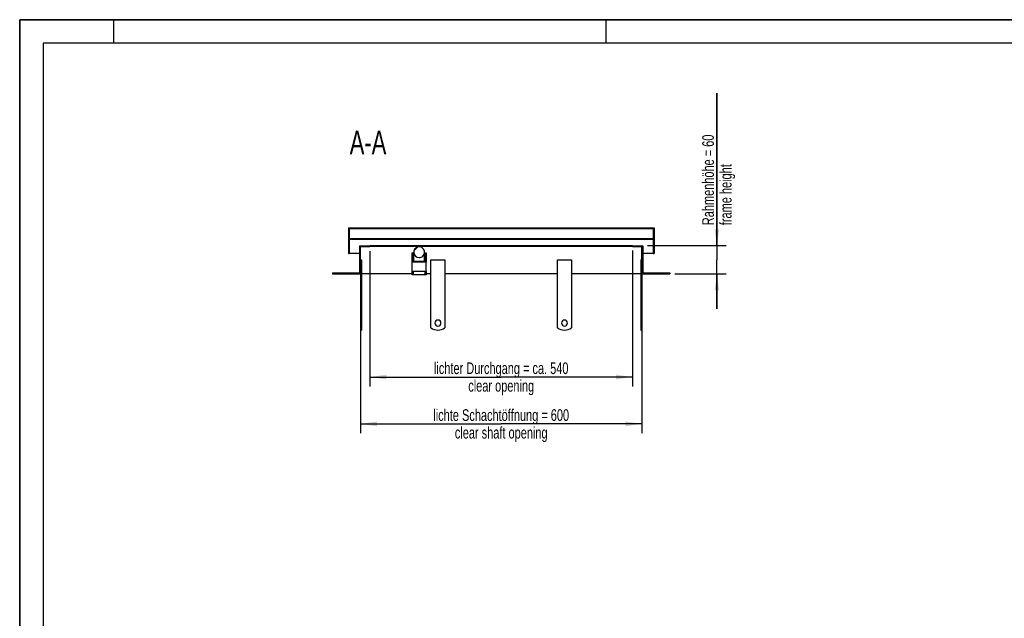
# Model space of a CAD drawing. Header units: millimetres. Extents: x 0 to 4200, y 0 to 2970.
# Tile 6 of 18: x 0 to 2100, y 1694 to 2970. Entities that reach past the tile are written whole.
import ezdxf

# ---------------------------------------------------------------- set-up
doc = ezdxf.new("R2010")
doc.units = ezdxf.units.MM
doc.header["$LTSCALE"] = 231
doc.layers.get('0').update_dxf_attribs({"linetype": 'CONTINUOUS'})
for name, color, linetype in [('005_AXIS', 7, 'CONTINUOUS'), ('050_DIMENSIONING', 7, 'CONTINUOUS'), ('052_SYMBOLS', 7, 'CONTINUOUS')]:
    doc.layers.add(name, color=color, linetype=linetype)
doc.styles.get("Standard").update_dxf_attribs({"font": 'txt', "width": 0.7})
doc.dimstyles.new('DIMSTYLE_1', dxfattribs={"dimtxt": 25, "dimasz": 35, "dimexe": 2, "dimexo": 1, "dimtad": 1, "dimdec": 1, "dimtxsty": 'Standard', "dimblk": '_FILLED', "dimblk1": '_FILLED', "dimblk2": '_FILLED', "dimcen": 0.09, "dimazin": 2, "dimtp": 0.8, "dimtm": 0.8, "dimtfac": 1, "dimtdec": 1, "dimtofl": 0, "dimtmove": 0, "dimatfit": 3, "dimldrblk": '_FILLED', "dimfxl": 1, "dimtolj": 1, "dimarcsym": 0})
doc.dimstyles.new('DIMSTYLE_2', dxfattribs={"dimtxt": 25, "dimasz": 35, "dimexe": 2, "dimexo": 1, "dimtad": 1, "dimtxsty": 'Standard', "dimblk": '_FILLED', "dimblk1": '_FILLED', "dimblk2": '_FILLED', "dimcen": 0.09, "dimazin": 2, "dimtp": 0.3, "dimtm": 0.3, "dimtfac": 1, "dimtofl": 0, "dimtmove": 0, "dimatfit": 3, "dimldrblk": '_FILLED', "dimfxl": 1, "dimtolj": 1, "dimarcsym": 0})
doc.dimstyles.new('DIMSTYLE_3', dxfattribs={"dimtxt": 25, "dimasz": 35, "dimexe": 2, "dimexo": 1, "dimtad": 1, "dimtxsty": 'Standard', "dimblk": '_FILLED', "dimblk1": '_FILLED', "dimblk2": '_FILLED', "dimcen": 0.09, "dimazin": 2, "dimtp": 0.8, "dimtm": 0.8, "dimtfac": 1, "dimtofl": 0, "dimtmove": 0, "dimatfit": 3, "dimldrblk": '_FILLED', "dimfxl": 1, "dimtolj": 1, "dimarcsym": 0})

# ---------------------------------------------------------------- blocks, each defined once
blk = doc.blocks.new('_FILLED')
at = {"color": 0, "linetype": 'ByBlock'}
blk.add_solid([(0, 0), (-1, 0.143), (-1, -0.143)], dxfattribs=at)
blk = doc.blocks.new('*D3')
at = {"layer": '050_DIMENSIONING', "color": 2, "linetype": 'Continuous', "transparency": 16777216}
for p, q in [((727, 2418.3), (727, 2088.3)), ((1327, 2418.3), (1327, 2088.3)), ((727, 2108.3), (1027, 2108.3)), ((1327, 2108.3), (1027, 2108.3))]:
    blk.add_line(p, q, dxfattribs=at)
at = {"layer": '050_DIMENSIONING', "color": 2, "linetype": 'Continuous', "transparency": 16777216, "xscale": 35, "yscale": 35, "zscale": 35, "rotation": 180}
blk.add_blockref('_FILLED', (727, 2108.3), dxfattribs=at)
at = {"layer": '050_DIMENSIONING', "color": 2, "linetype": 'Continuous', "transparency": 16777216, "xscale": 35, "yscale": 35, "zscale": 35}
blk.add_blockref('_FILLED', (1327, 2108.3), dxfattribs=at)
at = {"layer": '050_DIMENSIONING', "color": 2, "linetype": 'Continuous', "transparency": 16777216, "insert": (1027, 2139.6), "char_height": 25, "width": 696.786, "attachment_point": 2, "line_spacing_factor": 0.9}
blk.add_mtext('lichte Schachtöffnung = 600\\Pclear shaft opening', dxfattribs=at)
blk = doc.blocks.new('*D7')
at = {"layer": '050_DIMENSIONING', "color": 2, "linetype": 'Continuous', "transparency": 16777216}
for p, q in [((1487, 2488.3), (1487, 2813.7)), ((1487, 2813.7), (1487, 2458.3)), ((1339, 2488.3), (1507, 2488.3)), ((1487, 2353.3), (1487, 2458.3)), ((1397, 2428.3), (1507, 2428.3)), ((1487, 2428.3), (1487, 2353.3))]:
    blk.add_line(p, q, dxfattribs=at)
at = {"layer": '050_DIMENSIONING', "color": 2, "linetype": 'Continuous', "transparency": 16777216, "xscale": 35, "yscale": 35, "zscale": 35}
for p, rotation in [((1487, 2488.3), 270), ((1487, 2428.3), 90)]:
    blk.add_blockref('_FILLED', p, dxfattribs=dict(at, rotation=rotation))
at = {"layer": '050_DIMENSIONING', "color": 2, "linetype": 'Continuous', "transparency": 16777216, "insert": (1455.7, 2531.9), "char_height": 25, "width": 422.679, "attachment_point": 1, "rotation": 90, "line_spacing_factor": 0.9}
blk.add_mtext('Rahmenhöhe = 60\\Pframe height', dxfattribs=at)
blk = doc.blocks.new('*D8')
at = {"layer": '050_DIMENSIONING', "color": 2, "linetype": 'Continuous', "transparency": 16777216}
for p, q in [((1307, 2478.3), (1307, 2188.3)), ((747, 2476.3), (747, 2188.3)), ((747, 2208.3), (1027, 2208.3)), ((1307, 2208.3), (1027, 2208.3))]:
    blk.add_line(p, q, dxfattribs=at)
at = {"layer": '050_DIMENSIONING', "color": 2, "linetype": 'Continuous', "transparency": 16777216, "xscale": 35, "yscale": 35, "zscale": 35, "rotation": 180}
blk.add_blockref('_FILLED', (747, 2208.3), dxfattribs=at)
at = {"layer": '050_DIMENSIONING', "color": 2, "linetype": 'Continuous', "transparency": 16777216, "xscale": 35, "yscale": 35, "zscale": 35}
blk.add_blockref('_FILLED', (1307, 2208.3), dxfattribs=at)
at = {"layer": '050_DIMENSIONING', "color": 2, "linetype": 'Continuous', "transparency": 16777216, "insert": (1027, 2239.6), "char_height": 25, "width": 707.143, "attachment_point": 2, "line_spacing_factor": 0.9}
blk.add_mtext('lichter Durchgang = ca. 540\\Pclear opening', dxfattribs=at)

msp = doc.modelspace()

# ---------------------------------------------------------------- hatches: boundary and pattern name
at = {"linetype": 'Continuous'}
h = msp.add_hatch(dxfattribs=at)
h.set_pattern_fill('A', color=2, scale=26.298933, angle=45, style=0, pattern_type=0)
h.set_pattern_definition([(45, (0, 0), (-18.59615, 18.59615), [])])
edge = h.paths.add_edge_path()
edge.add_line((666.971, 2428.293), (726.971, 2428.293))
edge.add_line((666.971, 2430.293), (666.971, 2428.293))
edge.add_line((666.971, 2430.293), (724.971, 2430.293))
edge.add_line((724.971, 2488.293), (724.971, 2430.293))
edge.add_line((724.971, 2488.293), (746.971, 2488.293))
edge.add_line((746.971, 2486.293), (746.971, 2488.293))
edge.add_line((726.971, 2486.293), (746.971, 2486.293))
edge.add_line((726.971, 2428.293), (726.971, 2486.293))
edge = h.paths.add_edge_path()
edge.add_line((1326.971, 2428.293), (1386.971, 2428.293))
edge.add_line((1326.971, 2428.293), (1326.971, 2486.293))
edge.add_line((1306.971, 2486.293), (1326.971, 2486.293))
edge.add_line((1306.971, 2486.293), (1306.971, 2488.293))
edge.add_line((1306.971, 2488.293), (1328.971, 2488.293))
edge.add_line((1328.971, 2488.293), (1328.971, 2430.293))
edge.add_line((1328.971, 2430.293), (1386.971, 2430.293))
edge.add_line((1386.971, 2430.293), (1386.971, 2428.293))
edge = h.paths.add_edge_path()
edge.add_line((700.971, 2471.293), (702.971, 2471.293))
edge.add_line((700.971, 2526.293), (700.971, 2471.293))
edge.add_line((700.971, 2526.293), (1352.971, 2526.293))
edge.add_line((1352.971, 2526.293), (1352.971, 2471.293))
edge.add_line((1350.971, 2471.293), (1352.971, 2471.293))
edge.add_line((1350.971, 2502.293), (1350.971, 2471.293))
edge.add_line((702.971, 2502.293), (1350.971, 2502.293))
edge.add_line((702.971, 2502.293), (702.971, 2471.293))
edge.add_line((1350.971, 2524.293), (1350.971, 2503.543))
edge.add_line((1350.971, 2524.293), (702.971, 2524.293))
edge.add_line((702.971, 2524.293), (702.971, 2503.543))
edge.add_line((702.971, 2503.543), (1350.971, 2503.543))
edge = h.paths.add_edge_path()
edge.add_spline(control_points=[(851.971, 2462.735), (852.244, 2462.735), (852.789, 2462.755), (853.604, 2462.843), (854.41, 2462.988), (855.204, 2463.191), (855.982, 2463.451), (856.74, 2463.765), (857.473, 2464.133), (858.179, 2464.553), (858.854, 2465.022), (859.494, 2465.539), (860.096, 2466.101), (860.657, 2466.704), (861.174, 2467.347), (861.644, 2468.025), (862.065, 2468.736), (862.435, 2469.475), (862.751, 2470.239), (863.011, 2471.025), (863.216, 2471.827), (863.362, 2472.642), (863.451, 2473.465), (863.48, 2474.293), (863.451, 2475.12), (863.362, 2475.944), (863.216, 2476.759), (863.011, 2477.561), (862.751, 2478.346), (862.435, 2479.11), (862.065, 2479.85), (861.644, 2480.56), (861.174, 2481.239), (860.657, 2481.881), (860.096, 2482.485), (859.494, 2483.046), (858.854, 2483.563), (858.179, 2484.032), (857.473, 2484.452), (856.74, 2484.82), (855.982, 2485.135), (855.204, 2485.394), (854.41, 2485.597), (853.604, 2485.743), (852.789, 2485.831), (852.244, 2485.85), (851.971, 2485.85)], knot_values=[0, 0, 0, 0, 0.02272727, 0.04545455, 0.06818182, 0.09090909, 0.11363636, 0.13636364, 0.15909091, 0.18181818, 0.20454545, 0.22727273, 0.25, 0.27272727, 0.29545455, 0.31818182, 0.34090909, 0.36363636, 0.38636364, 0.40909091, 0.43181818, 0.45454545, 0.47727273, 0.5, 0.52272727, 0.54545455, 0.56818182, 0.59090909, 0.61363636, 0.63636364, 0.65909091, 0.68181818, 0.70454545, 0.72727273, 0.75, 0.77272727, 0.79545455, 0.81818182, 0.84090909, 0.86363636, 0.88636364, 0.90909091, 0.93181818, 0.95454545, 0.97727273, 1, 1, 1, 1], degree=3, periodic=0)
edge.add_spline(control_points=[(851.971, 2485.85), (851.697, 2485.85), (851.152, 2485.831), (850.337, 2485.743), (849.531, 2485.597), (848.737, 2485.394), (847.959, 2485.135), (847.201, 2484.82), (846.468, 2484.452), (845.762, 2484.032), (845.087, 2483.563), (844.447, 2483.046), (843.845, 2482.485), (843.284, 2481.881), (842.767, 2481.239), (842.297, 2480.56), (841.876, 2479.85), (841.506, 2479.11), (841.19, 2478.346), (840.93, 2477.561), (840.725, 2476.759), (840.579, 2475.944), (840.49, 2475.12), (840.461, 2474.293), (840.49, 2473.465), (840.579, 2472.642), (840.725, 2471.827), (840.93, 2471.025), (841.19, 2470.239), (841.506, 2469.475), (841.876, 2468.736), (842.297, 2468.025), (842.767, 2467.347), (843.284, 2466.704), (843.845, 2466.101), (844.447, 2465.539), (845.087, 2465.022), (845.762, 2464.553), (846.468, 2464.133), (847.201, 2463.765), (847.959, 2463.451), (848.737, 2463.191), (849.531, 2462.988), (850.337, 2462.843), (851.152, 2462.755), (851.697, 2462.735), (851.971, 2462.735)], knot_values=[0, 0, 0, 0, 0.02272727, 0.04545455, 0.06818182, 0.09090909, 0.11363636, 0.13636364, 0.15909091, 0.18181818, 0.20454545, 0.22727273, 0.25, 0.27272727, 0.29545455, 0.31818182, 0.34090909, 0.36363636, 0.38636364, 0.40909091, 0.43181818, 0.45454545, 0.47727273, 0.5, 0.52272727, 0.54545455, 0.56818182, 0.59090909, 0.61363636, 0.63636364, 0.65909091, 0.68181818, 0.70454545, 0.72727273, 0.75, 0.77272727, 0.79545455, 0.81818182, 0.84090909, 0.86363636, 0.88636364, 0.90909091, 0.93181818, 0.95454545, 0.97727273, 1, 1, 1, 1], degree=3, periodic=0)

# ---------------------------------------------------------------- linework, layer by layer
at = {"color": 7, "linetype": 'Continuous'}
for p, q in [((0, 2970), (4200, 2970)), ((0, 0), (0, 2970)), ((700.971, 2526.293), (700.971, 2471.293)), ((700.971, 2526.293), (1352.971, 2526.293)), ((1350.971, 2524.293), (702.971, 2524.293)), ((702.971, 2524.293), (702.971, 2503.543)), ((1350.971, 2524.293), (1350.971, 2503.543)), ((1352.971, 2526.293), (1352.971, 2471.293)), ((702.971, 2503.543), (1350.971, 2503.543)), ((702.971, 2502.293), (1350.971, 2502.293)), ((702.971, 2502.293), (702.971, 2471.293)), ((1350.971, 2502.293), (1350.971, 2471.293)), ((724.971, 2488.293), (746.971, 2488.293)), ((724.971, 2488.293), (724.971, 2430.293)), ((726.971, 2486.293), (746.971, 2486.293)), ((726.971, 2428.293), (726.971, 2486.293)), ((1306.971, 2488.293), (746.971, 2488.293)), ((746.971, 2486.293), (746.971, 2488.293)), ((1306.971, 2486.293), (746.971, 2486.293)), ((1306.971, 2488.293), (1328.971, 2488.293)), ((1306.971, 2486.293), (1306.971, 2488.293)), ((1306.971, 2486.293), (1326.971, 2486.293)), ((1326.971, 2428.293), (1326.971, 2486.293)), ((1328.971, 2488.293), (1328.971, 2430.293)), ((700.971, 2471.293), (702.971, 2471.293)), ((724.971, 2471.293), (702.971, 2471.293)), ((836.971, 2473.169), (838.971, 2473.169)), ((836.971, 2453.268), (836.971, 2473.169)), ((838.971, 2473.169), (838.971, 2455.258)), ((840.471, 2468.293), (838.971, 2468.293)), ((840.471, 2455.258), (840.471, 2474.293)), ((863.471, 2455.258), (863.471, 2474.293)), ((864.971, 2468.293), (863.471, 2468.293)), ((864.971, 2473.169), (866.971, 2473.169)), ((864.971, 2455.258), (864.971, 2473.169)), ((866.971, 2473.169), (866.971, 2453.268)), ((1350.971, 2471.293), (1328.971, 2471.293)), ((1350.971, 2471.293), (1352.971, 2471.293)), ((836.971, 2433.367), (836.971, 2453.268)), ((866.971, 2453.268), (836.971, 2453.268)), ((838.971, 2455.258), (864.971, 2455.258)), ((866.971, 2433.367), (866.971, 2453.268)), ((666.971, 2430.293), (724.971, 2430.293)), ((666.971, 2430.293), (666.971, 2428.293)), ((666.971, 2428.293), (726.971, 2428.293)), ((836.971, 2428.293), (728.971, 2428.293)), ((866.971, 2433.367), (836.971, 2433.367)), ((836.971, 2425.793), (836.971, 2433.367)), ((838.971, 2425.793), (836.971, 2425.793)), ((838.971, 2433.367), (838.971, 2425.793)), ((864.971, 2425.793), (838.971, 2425.793)), ((864.971, 2425.793), (864.971, 2433.367)), ((866.971, 2425.793), (864.971, 2425.793)), ((866.971, 2433.367), (866.971, 2425.793)), ((876.971, 2428.293), (866.971, 2428.293)), ((1326.971, 2428.293), (1386.971, 2428.293)), ((1328.971, 2430.293), (1386.971, 2430.293)), ((1386.971, 2430.293), (1386.971, 2428.293)), ((726.971, 2308.293), (728.971, 2308.293)), ((1324.971, 2308.293), (1326.971, 2308.293))]:
    msp.add_line(p, q, dxfattribs=at)
at = {"color": 3, "linetype": 'Continuous'}
for p, q in [((0, 2970), (0, 0)), ((4200, 2970), (0, 2970)), ((200, 2970), (200, 2920)), ((1250, 2970), (1250, 2920))]:
    msp.add_line(p, q, dxfattribs=at)
at = {"color": 5, "linetype": 'Continuous'}
for p, q in [((50, 2920), (50, 50)), ((4150, 2920), (50, 2920))]:
    msp.add_line(p, q, dxfattribs=at)
at = {"color": 7, "linetype": 'Continuous'}
for start_param, end_param in [(0, 1.57079633), (4.71238898, 6.28318531), (1.57079633, 3.14159265), (3.14159265, 4.71238898)]:
    msp.add_ellipse((851.971, 2474.293), major_axis=(0, 11.557), ratio=0.99503719, start_param=start_param, end_param=end_param, dxfattribs=at)
at = {"layer": '005_AXIS', "color": 7, "linetype": 'Continuous'}
for p, q in [((726.971, 2458.293), (728.971, 2458.293)), ((728.971, 2458.293), (728.971, 2313.293)), ((876.971, 2458.293), (906.971, 2458.293)), ((876.971, 2313.293), (876.971, 2458.293)), ((906.971, 2458.293), (906.971, 2313.293)), ((1146.971, 2313.293), (1146.971, 2458.293)), ((1146.971, 2458.293), (1176.971, 2458.293)), ((1176.971, 2458.293), (1176.971, 2313.293)), ((1324.971, 2458.293), (1324.971, 2313.293)), ((1326.971, 2458.293), (1324.971, 2458.293)), ((726.971, 2428.293), (726.971, 2313.293)), ((1146.971, 2428.293), (906.971, 2428.293)), ((1324.971, 2428.293), (1176.971, 2428.293)), ((1326.971, 2428.293), (1326.971, 2313.293)), ((726.971, 2313.293), (726.971, 2308.293)), ((726.971, 2313.293), (728.971, 2313.293)), ((728.971, 2313.293), (728.971, 2308.293)), ((1324.971, 2313.293), (1324.971, 2308.293)), ((1326.971, 2313.293), (1324.971, 2313.293)), ((1326.971, 2313.293), (1326.971, 2308.293))]:
    msp.add_line(p, q, dxfattribs=at)
for centre, radius, start, end in [((891.971, 2333.293), 25, 233.130102, 306.869898), ((891.971, 2323.293), 6.5, 0, 180), ((891.971, 2323.293), 6.5, 180, 360), ((1161.971, 2333.293), 25, 233.130102, 306.869898), ((1161.971, 2323.293), 6.5, 0, 180), ((1161.971, 2323.293), 6.5, 180, 360)]:
    msp.add_arc(centre, radius, start, end, dxfattribs=at)

# ---------------------------------------------------------------- texts
at = {"layer": '052_SYMBOLS', "color": 2, "linetype": 'Continuous', "insert": (781.944, 2733.295), "char_height": 50, "width": 182.14286, "attachment_point": 3, "line_spacing_factor": 0.9}
msp.add_mtext('A-A', dxfattribs=at)

# ---------------------------------------------------------------- dimensions: what is measured, and where the dimension line sits
at = {"layer": '050_DIMENSIONING', "color": 2, "linetype": 'Continuous'}
dim = msp.add_linear_dim(base=(1486.971, 2428.293), p1=(1337.971, 2488.293), p2=(1395.971, 2428.293), angle=270, text='Rahmenhöhe = <>\\Pframe height', dimstyle='DIMSTYLE_2', dxfattribs=at)
dim.commit()
dim.dimension.update_dxf_attribs({"geometry": '*D7', "text_midpoint": (1486.971, 2672.821), "dimtype": 160})
for base, p1, p2, text, dimstyle, picture, middle in [((1306.971, 2208.304), (746.971, 2477.293), (1306.971, 2479.293), 'lichter Durchgang = ca. <>\\Pclear opening', 'DIMSTYLE_3', '*D8', (1026.971, 2208.304)), ((1326.971, 2108.304), (726.971, 2419.293), (1326.971, 2419.293), 'lichte Schachtöffnung = <>\\Pclear shaft opening', 'DIMSTYLE_1', '*D3', (1026.971, 2108.304))]:
    dim = msp.add_linear_dim(base=base, p1=p1, p2=p2, text=text, dimstyle=dimstyle, dxfattribs=at)
    dim.commit()
    dim.dimension.update_dxf_attribs({"geometry": picture, "text_midpoint": middle, "dimtype": 160})

doc.saveas('drawing.dxf')
